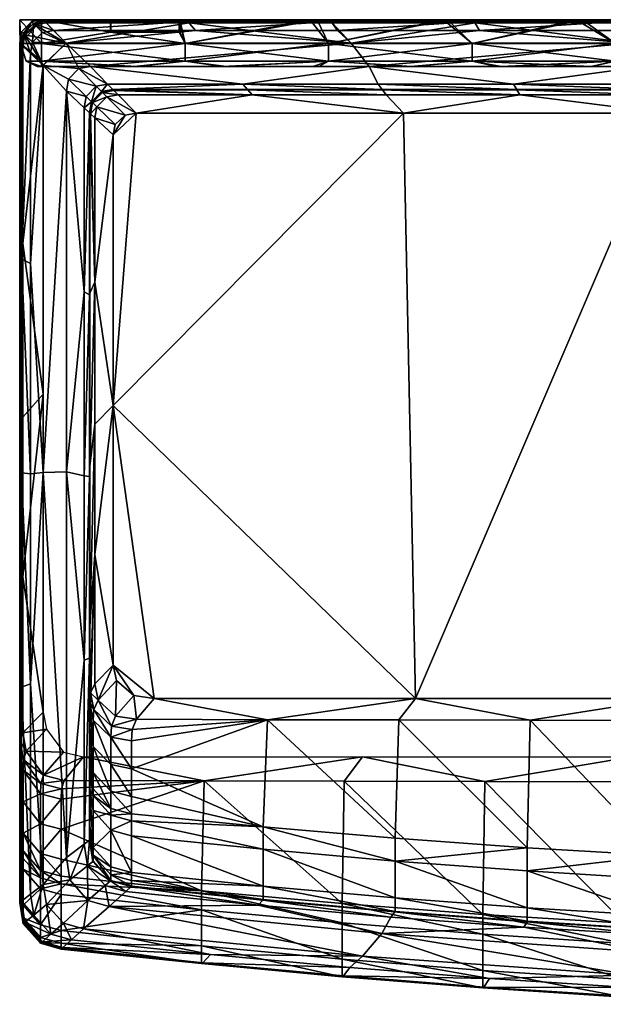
# Model space of a CAD drawing. Extents: x -500 to 1525, y -425 to 0.
# Tile 1 of 8: x -500 to -251, y -421 to 0. Entities that reach past the tile are written whole.
import ezdxf

# ---------------------------------------------------------------- set-up
doc = ezdxf.new("R2010")
doc.units = 0
doc.header["$MEASUREMENT"] = 0
doc.layers.add('682000_KERAMIK', color=255, linetype='CONTINUOUS')
doc.layers.add('682300_KERAMIK', color=255, linetype='CONTINUOUS')

msp = doc.modelspace()

# ---------------------------------------------------------------- meshes
at = {"layer": '682000_KERAMIK'}
mesh = msp.add_polyface(dxfattribs=at)
corners = [(-480, -30.55, 850), (-479.14, -25.46, 850), (-490, -19.53, 850), (-474.72, -20.89, 850), (-469.79, -20, 850), (-480.2, -10, 850), (-471.65, -32.75, 848.07), (-480, -30.55, 850), (-472.5, -37.64, 848.07), (-479.14, -25.46, 850), (-467.3, -28.35, 848.07), (-474.72, -20.89, 850), (-490, -19.38, 650), (-498.64, -11.27, 654.21), (-497.81, -6.49, 654.21), (-488.67, -1.36, 654.21), (-480.2, -10, 650), (-493.48, -2.19, 654.21), (-490, 0, 714.67), (-490, 0, 754.23), (-428.75, 0, 775.15), (-480.2, -10, 850), (-485.5, -4.59, 848.89), (-490.28, -5.41, 848.89), (-494.58, -9.65, 848.89), (-495.41, -14.37, 848.89), (-490, -19.53, 850), (-489.24, -0.78, 843.63), (-494.06, -1.62, 843.63), (-498.38, -5.93, 843.63), (-499.22, -10.74, 843.63), (-490, 0, 832.92), (-490, 0, 795.33), (-494.83, -0.84, 795.33), (-500, -10, 832.92), (-499.16, -5.17, 795.33), (-500, -10, 795.33), (-490, 0, 787.57), (-494.83, -0.84, 787.57), (-499.16, -5.17, 787.57), (-500, -10, 787.57), (-490, 0, 782), (-499.16, -5.17, 782), (-494.83, -0.84, 782), (-500, -10, 782), (-490, 0, 775.15), (-499.16, -5.17, 775.15), (-494.83, -0.84, 775.15), (-500, -10, 775.15), (-490, 0, 674.71), (-489.83, -0.17, 661.73), (-500, -10, 754.23), (-499.83, -10.16, 661.73), (-500, -10, 674.71), (-500, -10, 714.67)]
mesh.append_faces([[corners[k] for k in face] for face in [(0, 1, 2), (1, 3, 2), (3, 4, 5), (5, 2, 3), (6, 7, 8), (9, 7, 6), (10, 9, 6), (11, 9, 10), (12, 13, 14), (15, 16, 17), (14, 17, 16), (16, 12, 14), (18, 19, 20), (21, 22, 23), (23, 24, 21), (24, 25, 26), (26, 21, 24), (22, 27, 28), (25, 24, 29), (24, 23, 28), (23, 22, 28), (28, 29, 24), (29, 30, 25), (27, 31, 28), (31, 32, 33), (30, 29, 34), (29, 28, 33), (33, 35, 29), (35, 36, 34), (28, 31, 33), (34, 29, 35), (32, 37, 38), (36, 35, 39), (35, 33, 39), (33, 32, 38), (38, 39, 33), (39, 40, 36), (37, 41, 38), (40, 39, 42), (39, 38, 43), (41, 43, 38), (43, 42, 39), (42, 44, 40), (41, 45, 43), (44, 42, 46), (42, 43, 47), (45, 47, 43), (47, 46, 42), (46, 48, 44), (45, 19, 47), (19, 18, 47), (18, 49, 17), (49, 50, 17), (50, 15, 17), (48, 46, 51), (46, 47, 51), (17, 14, 18), (14, 13, 52), (52, 53, 14), (53, 54, 14), (54, 51, 14), (47, 18, 14), (51, 47, 14)]])
mesh = msp.add_polyface(dxfattribs=at)
corners = [(-469.16, -35.17, 807.45), (-464.97, -30.7, 842.5), (-469.3, -35.03, 842.5), (-464.83, -30.84, 807.45), (-467.3, -28.35, 848.07), (-471.65, -32.75, 848.07), (-460.14, -29.86, 842.5), (-460, -30, 807.45), (-462.44, -27.5, 848.07), (-402.62, -29.86, 842.5), (-404.64, -27.5, 848.07), (-468.9, -35.43, 670.67), (-464.57, -31.1, 670.67), (-469.16, -35.17, 684.28), (-464.83, -30.84, 684.28), (-469.16, -35.17, 719.96), (-464.83, -30.84, 754.99), (-469.16, -35.17, 754.99), (-464.83, -30.84, 775.66), (-469.16, -35.17, 775.66), (-464.83, -30.84, 719.96), (-462.74, -32.93, 663.11), (-464.83, -30.84, 785.48), (-469.16, -35.17, 785.48), (-464.83, -30.84, 796.56), (-469.16, -35.17, 796.56), (-457.94, -32.11, 663.11), (-459.74, -30.26, 670.67), (-460, -30, 684.28), (-460, -30, 754.99), (-460, -30, 775.66), (-460, -30, 719.96), (-460, -30, 785.48), (-460, -30, 796.56), (-474.72, -20.89, 850), (-469.79, -20, 850), (-402.5, -30, 775.66), (-480.2, -10, 650), (-488.67, -1.36, 654.21), (-427.59, -1.36, 654.21), (-489.83, -0.17, 661.73), (-490, 0, 674.71), (-490, 0, 714.67), (-490, 0, 754.23), (-490, 0, 775.15), (-428.75, 0, 775.15), (-490, 0, 782), (-428.75, 0, 782), (-490, 0, 787.57), (-428.75, 0, 787.57), (-490, 0, 795.33), (-428.75, 0, 795.33), (-490, 0, 832.92), (-489.24, -0.78, 843.63), (-428.08, -0.78, 843.63), (-485.5, -4.59, 848.89), (-424.81, -4.59, 848.89), (-480.2, -10, 850)]
mesh.append_faces([[corners[k] for k in face] for face in [(0, 1, 2), (1, 0, 3), (2, 4, 5), (1, 4, 2), (3, 6, 1), (6, 3, 7), (1, 8, 4), (6, 8, 1), (7, 9, 6), (6, 10, 8), (11, 12, 13), (13, 14, 15), (15, 16, 17), (17, 18, 19), (18, 17, 16), (16, 15, 20), (20, 15, 14), (14, 13, 12), (12, 11, 21), (19, 22, 23), (18, 22, 19), (23, 24, 25), (22, 24, 23), (0, 24, 3), (25, 24, 0), (21, 26, 12), (12, 27, 14), (14, 28, 20), (20, 29, 16), (16, 30, 18), (30, 16, 29), (29, 20, 31), (31, 20, 28), (28, 14, 27), (27, 12, 26), (18, 32, 22), (30, 32, 18), (22, 33, 24), (32, 33, 22), (3, 33, 7), (24, 33, 3), (8, 34, 4), (35, 34, 8), (31, 36, 29), (29, 36, 30), (8, 10, 35), (37, 38, 39), (39, 38, 40), (40, 41, 39), (41, 42, 39), (43, 44, 45), (45, 39, 42), (45, 44, 46), (46, 47, 45), (47, 46, 48), (48, 49, 47), (49, 48, 50), (50, 51, 49), (51, 50, 52), (52, 53, 54), (54, 51, 52), (54, 53, 55), (55, 56, 54), (56, 55, 57)]])
mesh = msp.add_polyface(dxfattribs=at)
corners = [(-469.79, -20, 850), (-350.63, -20, 850), (-358.4, -10, 850), (-480.2, -10, 850), (-336.02, -40, 660), (-450.21, -40, 660), (-460, -164.78, 660), (-330.86, -290, 660), (-402.62, -29.86, 842.5), (-345, -30, 807.45), (-345.11, -29.86, 842.5), (-402.5, -30, 807.45), (-460, -30, 807.45), (-287.59, -29.86, 842.5), (-346.83, -27.5, 848.07), (-404.64, -27.5, 848.07), (-460.14, -29.86, 842.5), (-336.02, -40, 660), (-400.7, -32.11, 663.11), (-450.21, -40, 660), (-457.94, -32.11, 663.11), (-343.45, -32.11, 663.11), (-459.74, -30.26, 670.67), (-460, -30, 684.28), (-460, -30, 719.96), (-402.5, -30, 775.66), (-345, -30, 775.66), (-460, -30, 775.66), (-402.5, -30, 785.48), (-460, -30, 785.48), (-345, -30, 785.48), (-402.5, -30, 796.56), (-460, -30, 796.56), (-345, -30, 796.56), (-289.03, -27.5, 848.07), (-350.63, -20, 850), (-469.79, -20, 850), (-427.59, -1.36, 654.21), (-366.5, -1.36, 654.21), (-358.4, -10, 650), (-305.42, -1.36, 654.21), (-480.2, -10, 650), (-367.5, 0, 775.15), (-428.75, 0, 775.15), (-306.25, 0, 775.15), (-367.5, 0, 782), (-428.75, 0, 782), (-306.25, 0, 782), (-367.5, 0, 787.57), (-428.75, 0, 787.57), (-306.25, 0, 787.57), (-367.5, 0, 795.33), (-428.75, 0, 795.33), (-306.25, 0, 795.33), (-366.93, -0.78, 843.63), (-428.08, -0.78, 843.63), (-305.77, -0.78, 843.63), (-364.13, -4.59, 848.89), (-424.81, -4.59, 848.89), (-303.44, -4.59, 848.89), (-358.4, -10, 850), (-480.2, -10, 850)]
mesh.append_faces([[corners[k] for k in face] for face in [(0, 1, 2), (2, 3, 0), (4, 5, 6), (7, 4, 6), (8, 9, 10), (9, 8, 11), (11, 8, 12), (13, 14, 10), (10, 15, 8), (8, 15, 16), (15, 10, 14), (17, 18, 19), (19, 18, 20), (18, 17, 21), (20, 18, 22), (22, 18, 23), (23, 18, 24), (21, 25, 18), (25, 21, 26), (18, 25, 24), (27, 28, 29), (26, 28, 25), (25, 28, 27), (28, 26, 30), (29, 31, 32), (30, 31, 28), (28, 31, 29), (31, 30, 33), (32, 11, 12), (33, 11, 31), (31, 11, 32), (11, 33, 9), (34, 35, 14), (14, 35, 15), (36, 15, 35), (37, 38, 39), (38, 40, 39), (39, 41, 37), (40, 38, 42), (38, 37, 43), (43, 42, 38), (42, 44, 40), (44, 42, 45), (42, 43, 46), (46, 45, 42), (45, 47, 44), (47, 45, 48), (45, 46, 49), (49, 48, 45), (48, 50, 47), (50, 48, 51), (48, 49, 52), (52, 51, 48), (51, 53, 50), (53, 51, 54), (51, 52, 55), (55, 54, 51), (56, 54, 57), (54, 55, 58), (58, 57, 54), (59, 57, 60), (57, 58, 60), (61, 60, 58)]])
mesh = msp.add_polyface(dxfattribs=at)
corners = [(-350.63, -20, 850), (-233.45, -20, 850), (-238.62, -10, 850), (-358.4, -10, 850), (-223.72, -40, 660), (-336.02, -40, 660), (-330.86, -290, 660), (-223.12, -290, 660), (-345.11, -29.86, 842.5), (-287.5, -30, 807.45), (-287.59, -29.86, 842.5), (-230, -30, 807.45), (-230.07, -29.86, 842.5), (-172.5, -30, 807.45), (-345, -30, 807.45), (-172.55, -29.86, 842.5), (-231.22, -27.5, 848.07), (-289.03, -27.5, 848.07), (-346.83, -27.5, 848.07), (-223.72, -40, 660), (-286.21, -32.11, 663.11), (-336.02, -40, 660), (-343.45, -32.11, 663.11), (-228.97, -32.11, 663.11), (-287.5, -30, 775.66), (-345, -30, 775.66), (-230, -30, 775.66), (-172.5, -30, 775.66), (-230, -30, 785.48), (-287.5, -30, 785.48), (-345, -30, 785.48), (-172.5, -30, 785.48), (-230, -30, 796.56), (-287.5, -30, 796.56), (-345, -30, 796.56), (-172.5, -30, 796.56), (-173.42, -27.5, 848.07), (-233.45, -20, 850), (-350.63, -20, 850), (-305.42, -1.36, 654.21), (-244.34, -1.36, 654.21), (-238.62, -10, 650), (-183.25, -1.36, 654.21), (-358.4, -10, 650), (-245, 0, 775.15), (-306.25, 0, 775.15), (-183.75, 0, 775.15), (-245, 0, 782), (-306.25, 0, 782), (-183.75, 0, 782), (-245, 0, 787.57), (-306.25, 0, 787.57), (-183.75, 0, 787.57), (-245, 0, 795.33), (-306.25, 0, 795.33), (-183.75, 0, 795.33), (-244.62, -0.78, 843.63), (-305.77, -0.78, 843.63), (-366.93, -0.78, 843.63), (-183.46, -0.78, 843.63), (-242.75, -4.59, 848.89), (-303.44, -4.59, 848.89), (-364.13, -4.59, 848.89), (-182.06, -4.59, 848.89), (-238.62, -10, 850), (-358.4, -10, 850)]
mesh.append_faces([[corners[k] for k in face] for face in [(0, 1, 2), (2, 3, 0), (4, 5, 6), (6, 7, 4), (8, 9, 10), (10, 11, 12), (13, 12, 11), (11, 10, 9), (9, 8, 14), (15, 16, 12), (12, 17, 10), (18, 10, 17), (17, 12, 16), (19, 20, 21), (22, 21, 20), (20, 19, 23), (23, 24, 20), (20, 25, 22), (25, 20, 24), (24, 23, 26), (27, 28, 26), (26, 29, 24), (24, 30, 25), (30, 24, 29), (29, 26, 28), (31, 32, 28), (28, 33, 29), (29, 34, 30), (34, 29, 33), (33, 28, 32), (35, 11, 32), (32, 9, 33), (33, 14, 34), (14, 33, 9), (9, 32, 11), (36, 37, 16), (16, 37, 17), (38, 17, 37), (39, 40, 41), (40, 42, 41), (41, 43, 39), (42, 40, 44), (40, 39, 45), (45, 44, 40), (46, 44, 47), (44, 45, 48), (48, 47, 44), (49, 47, 50), (47, 48, 51), (51, 50, 47), (52, 50, 53), (50, 51, 54), (54, 53, 50), (55, 53, 56), (53, 54, 57), (58, 57, 54), (57, 56, 53), (59, 56, 60), (56, 57, 61), (62, 61, 57), (61, 60, 56), (63, 60, 64), (60, 61, 64), (65, 64, 61)]])
mesh = msp.add_polyface(dxfattribs=at)
corners = [(-490, -19.53, 850), (-490, -193.42, 850), (-480, -30.55, 850), (-450.21, -40, 660), (-454.94, -40.78, 660), (-460, -49.26, 660), (-459.18, -44.79, 660), (-460, -164.78, 660), (-470.14, -39.86, 842.5), (-470, -117.6, 807.45), (-470, -40, 807.45), (-472.5, -37.64, 848.07), (-472.5, -116.31, 848.07), (-469.16, -35.17, 807.45), (-469.3, -35.03, 842.5), (-471.65, -32.75, 848.07), (-467.89, -41.95, 663.11), (-467.89, -112.1, 663.11), (-460, -49.26, 660), (-469.74, -40.24, 670.67), (-470, -40, 775.66), (-470, -116.91, 775.66), (-470, -40, 754.99), (-470, -40, 719.96), (-470, -40, 684.28), (-470, -40, 785.48), (-470, -40, 796.56), (-470, -117.51, 796.56), (-480, -30.55, 850), (-459.18, -44.79, 660), (-467.06, -37.2, 663.11), (-468.9, -35.43, 670.67), (-469.16, -35.17, 684.28), (-469.16, -35.17, 754.99), (-469.16, -35.17, 775.66), (-469.16, -35.17, 719.96), (-469.16, -35.17, 785.48), (-469.16, -35.17, 796.56), (-454.94, -40.78, 660), (-462.74, -32.93, 663.11), (-450.21, -40, 660), (-457.94, -32.11, 663.11), (-498.64, -11.27, 654.21), (-490, -19.38, 650), (-498.64, -95.68, 654.21), (-490, -19.53, 850), (-495.41, -14.37, 848.89), (-495.41, -104.2, 848.89), (-499.22, -10.74, 843.63), (-499.22, -102.21, 843.63), (-500, -10, 832.92), (-500, -10, 795.33), (-500, -101.8, 795.33), (-500, -10, 787.57), (-500, -101.68, 787.57), (-500, -10, 782), (-500, -101.43, 782), (-500, -10, 775.15), (-500, -101.1, 775.15), (-500, -10, 754.23), (-500, -10, 714.67), (-500, -10, 674.71), (-499.83, -10.16, 661.73)]
mesh.append_faces([[corners[k] for k in face] for face in [(0, 1, 2), (3, 4, 5), (4, 6, 5), (5, 7, 3), (8, 9, 10), (11, 12, 8), (10, 13, 8), (14, 8, 13), (8, 14, 11), (15, 11, 14), (16, 17, 18), (16, 19, 17), (20, 21, 22), (22, 21, 23), (23, 17, 24), (24, 17, 19), (21, 17, 23), (20, 25, 21), (26, 27, 25), (9, 26, 10), (11, 28, 12), (29, 16, 18), (30, 16, 29), (16, 30, 19), (19, 31, 24), (24, 32, 23), (23, 33, 22), (22, 34, 20), (34, 22, 33), (33, 23, 35), (35, 23, 32), (32, 24, 31), (31, 19, 30), (20, 36, 25), (34, 36, 20), (25, 37, 26), (36, 37, 25), (10, 37, 13), (26, 37, 10), (38, 30, 29), (39, 30, 38), (30, 39, 31), (40, 39, 38), (41, 39, 40), (42, 43, 44), (45, 46, 47), (46, 48, 49), (47, 46, 49), (48, 50, 49), (50, 51, 52), (49, 50, 52), (51, 53, 52), (53, 54, 52), (53, 55, 56), (54, 53, 56), (55, 57, 58), (56, 55, 58), (57, 59, 58), (59, 60, 58), (60, 61, 44), (61, 62, 44), (62, 42, 44), (58, 60, 44)]])
mesh = msp.add_polyface(dxfattribs=at)
corners = [(-480, -193.25, 850), (-480, -30.55, 850), (-490, -193.42, 850), (-460, -164.78, 660), (-460, -275.86, 660), (-442.56, -290, 660), (-470, -117.6, 807.45), (-470.14, -195.2, 842.5), (-470, -195.2, 807.45), (-470.14, -272.86, 842.5), (-470.14, -117.53, 842.5), (-470.14, -39.86, 842.5), (-472.5, -116.31, 848.07), (-472.5, -194.97, 848.07), (-472.5, -273.64, 848.07), (-460, -49.26, 660), (-467.89, -112.1, 663.11), (-460, -164.78, 660), (-467.89, -228.5, 663.11), (-460, -275.86, 660), (-467.89, -172.78, 663.11), (-470, -190.78, 775.66), (-470, -259.18, 775.66), (-470, -116.91, 775.66), (-470, -117.26, 785.48), (-470, -192.49, 785.48), (-470, -263.69, 785.48), (-470, -40, 785.48), (-470, -117.51, 796.56), (-470, -194.48, 796.56), (-470, -270.34, 796.56), (-470, -272.77, 807.45), (-470, -40, 796.56), (-480, -193.25, 850), (-480, -30.55, 850), (-498.64, -238.01, 654.21), (-498.64, -169.79, 654.21), (-490, -160.04, 650), (-498.64, -95.68, 654.21), (-490, -19.38, 650), (-490, -295.85, 650), (-495.41, -104.2, 848.89), (-495.41, -194.02, 848.89), (-490, -193.42, 850), (-495.41, -283.84, 848.89), (-490, -19.53, 850), (-499.22, -193.68, 843.63), (-499.22, -102.21, 843.63), (-499.22, -285.15, 843.63), (-500, -193.57, 795.33), (-500, -101.8, 795.33), (-500, -285.27, 795.33), (-500, -192.63, 787.57), (-500, -101.68, 787.57), (-500, -282.09, 787.57), (-500, -190.67, 782), (-500, -101.43, 782), (-500, -275.55, 782), (-500, -189.13, 775.15), (-500, -101.1, 775.15), (-500, -271.61, 775.15)]
mesh.append_faces([[corners[k] for k in face] for face in [(0, 1, 2), (3, 4, 5), (6, 7, 8), (9, 8, 7), (7, 6, 10), (10, 6, 11), (11, 12, 10), (10, 13, 7), (14, 7, 13), (13, 10, 12), (15, 16, 17), (17, 18, 19), (18, 17, 20), (20, 17, 16), (16, 21, 20), (20, 22, 18), (22, 20, 21), (21, 16, 23), (23, 24, 21), (21, 25, 22), (26, 22, 25), (25, 21, 24), (24, 23, 27), (27, 28, 24), (24, 29, 25), (25, 30, 26), (30, 25, 29), (29, 24, 28), (31, 29, 8), (8, 28, 6), (32, 6, 28), (28, 8, 29), (29, 31, 30), (12, 33, 13), (13, 33, 14), (33, 12, 34), (35, 36, 37), (36, 38, 37), (39, 37, 38), (37, 40, 35), (41, 42, 43), (42, 44, 43), (43, 45, 41), (44, 42, 46), (42, 41, 47), (47, 46, 42), (48, 46, 49), (46, 47, 50), (50, 49, 46), (51, 49, 52), (49, 50, 53), (53, 52, 49), (54, 52, 55), (52, 53, 56), (56, 55, 52), (57, 55, 58), (55, 56, 59), (59, 58, 55), (58, 60, 57), (60, 58, 36), (58, 59, 38), (38, 36, 58), (36, 35, 60)]])
mesh = msp.add_polyface(dxfattribs=at)
corners = [(-345.25, -390.46, 850), (-461.8, -378.95, 850), (-353.44, -400.15, 850), (-472.66, -388.41, 850), (-442.56, -290, 660), (-330.86, -290, 660), (-460, -164.78, 660), (-452.32, -370.43, 842.5), (-396.05, -376.21, 842.5), (-452.18, -370.2, 807.45), (-395.92, -375.97, 807.45), (-339.56, -380.98, 807.45), (-339.67, -381.22, 842.5), (-398.03, -378.32, 848.07), (-341.37, -383.4, 848.07), (-454.58, -372.46, 848.07), (-442.56, -290, 660), (-394.15, -299.09, 663.11), (-330.86, -290, 660), (-450.15, -298.94, 663.11), (-338.04, -299.22, 663.11), (-451.92, -303.32, 670.67), (-339.56, -349.71, 775.66), (-452.18, -339.35, 775.66), (-395.92, -344.9, 775.66), (-452.18, -331.9, 754.99), (-452.18, -320.14, 719.96), (-452.18, -308.16, 684.28), (-452.18, -342.24, 779.99), (-339.56, -359.48, 785.48), (-452.18, -348.71, 785.48), (-395.92, -354.48, 785.48), (-395.92, -370.21, 796.56), (-339.56, -375.23, 796.56), (-452.18, -364.44, 796.56), (-452.18, -367.8, 800), (-461.8, -378.95, 850), (-345.25, -390.46, 850), (-301.23, -325.56, 654.21), (-361.27, -325.4, 654.21), (-353.44, -315, 650), (-421.2, -325.22, 654.21), (-472.66, -315, 650), (-418.47, -399.49, 848.89), (-358.93, -405.03, 848.89), (-353.44, -400.15, 850), (-472.66, -388.41, 850), (-299.27, -409.72, 848.89), (-361.69, -408.56, 843.63), (-421.69, -402.92, 843.63), (-481.56, -396.42, 843.63), (-301.58, -413.34, 843.63), (-362.25, -408.92, 795.33), (-422.34, -403.26, 795.33), (-302.05, -413.72, 795.33), (-362.25, -401.39, 787.57), (-422.34, -395.73, 787.57), (-302.05, -406.19, 787.57), (-362.25, -385.95, 782), (-422.34, -380.3, 782), (-302.05, -390.74, 782), (-362.25, -377.67, 775.15), (-422.34, -372.22, 775.15), (-302.05, -382.28, 775.15)]
mesh.append_faces([[corners[k] for k in face] for face in [(0, 1, 2), (3, 2, 1), (4, 5, 6), (7, 8, 9), (9, 8, 10), (10, 8, 11), (12, 11, 8), (7, 13, 8), (8, 14, 12), (15, 13, 7), (14, 8, 13), (16, 17, 18), (19, 17, 16), (20, 18, 17), (19, 21, 17), (17, 22, 20), (23, 24, 25), (25, 24, 26), (26, 17, 27), (27, 17, 21), (22, 17, 24), (24, 17, 26), (23, 28, 24), (24, 29, 22), (30, 31, 28), (29, 24, 31), (28, 31, 24), (30, 32, 31), (31, 33, 29), (34, 32, 30), (33, 31, 32), (11, 32, 10), (10, 35, 9), (34, 35, 32), (32, 11, 33), (32, 35, 10), (15, 36, 13), (13, 37, 14), (37, 13, 36), (38, 39, 40), (39, 41, 40), (42, 40, 41), (43, 44, 45), (45, 46, 43), (47, 44, 48), (44, 43, 49), (50, 49, 43), (49, 48, 44), (51, 48, 52), (48, 49, 53), (53, 52, 48), (54, 52, 55), (52, 53, 56), (56, 55, 52), (57, 55, 58), (55, 56, 59), (59, 58, 55), (60, 58, 61), (58, 59, 62), (62, 61, 58), (63, 61, 39), (61, 62, 41), (41, 39, 61)]])
mesh = msp.add_polyface(dxfattribs=at)
corners = [(-480, -357.98, 850), (-480, -193.25, 850), (-490, -193.42, 850), (-490, -369.47, 850), (-460, -275.86, 660), (-458.6, -282.3, 660), (-451.27, -288.71, 660), (-442.56, -290, 660), (-470, -195.2, 807.45), (-470.14, -272.86, 842.5), (-470, -272.77, 807.45), (-470, -350.32, 807.45), (-470.14, -195.2, 842.5), (-472.5, -273.64, 848.07), (-472.5, -352.31, 848.07), (-451.27, -288.71, 660), (-450.15, -298.94, 663.11), (-442.56, -290, 660), (-459.01, -297.54, 663.11), (-460.82, -301.84, 670.67), (-451.92, -303.32, 670.67), (-461.08, -306.56, 684.28), (-452.18, -308.16, 684.28), (-452.18, -320.14, 719.96), (-458.6, -282.3, 660), (-466.47, -290.69, 663.11), (-468.3, -294.8, 670.67), (-468.57, -299.34, 684.28), (-461.08, -318.23, 719.96), (-468.57, -310.6, 719.96), (-460, -275.86, 660), (-467.89, -283.78, 663.11), (-469.74, -287.66, 670.67), (-470, -291.95, 684.28), (-470, -302.56, 719.96), (-468.57, -321.64, 754.99), (-467.89, -228.5, 663.11), (-470, -259.18, 775.66), (-470, -312.98, 754.99), (-470, -319.65, 775.66), (-470, -322.42, 779.99), (-470, -263.69, 785.48), (-470, -328.83, 785.48), (-470, -270.34, 796.56), (-470, -347.92, 800), (-480, -357.98, 850), (-480, -193.25, 850), (-497.23, -312.54, 654.21), (-488.61, -303.15, 650), (-481.34, -312.9, 650), (-498.64, -304.78, 654.21), (-490, -295.85, 650), (-498.64, -238.01, 654.21), (-490, -369.47, 850), (-490, -193.42, 850), (-495.41, -283.84, 848.89), (-499.22, -193.68, 843.63), (-499.22, -285.15, 843.63), (-500, -193.57, 795.33), (-500, -285.27, 795.33), (-500, -192.63, 787.57), (-500, -282.09, 787.57), (-500, -369.34, 787.57), (-500, -275.55, 782), (-500, -190.67, 782), (-500, -349.29, 779.5), (-500, -271.61, 775.15), (-499.83, -308.29, 661.73), (-500, -312.69, 674.71), (-500, -325.8, 714.67), (-500, -338.78, 754.23), (-498.41, -316.18, 661.73)]
mesh.append_faces([[corners[k] for k in face] for face in [(0, 1, 2), (2, 3, 0), (4, 5, 6), (6, 7, 4), (8, 9, 10), (10, 9, 11), (12, 13, 9), (14, 9, 13), (15, 16, 17), (18, 16, 15), (16, 19, 20), (20, 21, 22), (22, 21, 23), (18, 19, 16), (21, 20, 19), (24, 18, 15), (25, 18, 24), (18, 25, 19), (19, 26, 21), (21, 27, 28), (29, 28, 27), (27, 21, 26), (26, 19, 25), (30, 25, 24), (31, 25, 30), (25, 32, 26), (26, 33, 27), (27, 33, 29), (29, 34, 35), (31, 32, 25), (34, 29, 33), (33, 26, 32), (30, 36, 31), (31, 36, 32), (32, 36, 33), (33, 36, 34), (34, 37, 38), (38, 37, 39), (36, 37, 34), (39, 37, 40), (40, 41, 42), (37, 41, 40), (41, 43, 42), (44, 43, 10), (45, 13, 46), (47, 48, 49), (48, 47, 50), (50, 51, 48), (51, 50, 52), (53, 54, 55), (56, 57, 55), (58, 59, 57), (60, 61, 59), (62, 61, 63), (64, 63, 61), (65, 63, 66), (52, 50, 67), (67, 68, 52), (68, 69, 52), (69, 70, 66), (66, 52, 69), (68, 67, 71), (67, 50, 47), (47, 71, 67)]])
mesh = msp.add_polyface(dxfattribs=at)
corners = [(-470, -350.32, 807.45), (-470.14, -272.86, 842.5), (-470.14, -350.53, 842.5), (-472.5, -352.31, 848.07), (-452.18, -320.14, 719.96), (-461.08, -318.23, 719.96), (-452.18, -331.9, 754.99), (-461.08, -329.7, 754.99), (-452.18, -339.35, 775.66), (-461.08, -336.97, 775.66), (-461.08, -306.56, 684.28), (-461.08, -339.83, 779.99), (-452.18, -342.24, 779.99), (-468.57, -310.6, 719.96), (-468.57, -321.64, 754.99), (-468.57, -328.68, 775.66), (-468.57, -331.5, 779.99), (-468.57, -337.94, 785.48), (-461.08, -346.29, 785.48), (-470, -312.98, 754.99), (-470, -319.65, 775.66), (-470, -302.56, 719.96), (-470, -322.42, 779.99), (-470, -328.83, 785.48), (-468.57, -353.67, 796.56), (-470, -270.34, 796.56), (-470, -344.56, 796.56), (-470, -347.92, 800), (-470, -272.77, 807.45), (-472.5, -273.64, 848.07), (-480, -357.98, 850), (-481, -325.01, 654.21), (-472.66, -315, 650), (-421.2, -325.22, 654.21), (-489.83, -322.78, 654.21), (-481.34, -312.9, 650), (-497.23, -312.54, 654.21), (-495.41, -283.84, 848.89), (-495.41, -373.67, 848.89), (-490, -369.47, 850), (-499.22, -285.15, 843.63), (-500, -377.23, 832.92), (-500, -285.27, 795.33), (-500, -282.09, 787.57), (-500, -369.34, 787.57), (-500, -374.73, 790.83), (-500, -275.55, 782), (-500, -353.92, 782), (-500, -349.29, 779.5), (-500, -271.61, 775.15), (-500, -346.06, 775.15), (-500, -338.78, 754.23), (-500, -325.8, 714.67), (-498.58, -334.23, 714.67), (-500, -312.69, 674.71), (-498.58, -320.72, 674.71), (-498.41, -316.18, 661.73), (-498.58, -347.59, 754.23), (-491.16, -343.59, 714.67), (-491.16, -330.72, 674.71), (-490.99, -326.38, 661.73), (-482.31, -333, 674.71), (-482.14, -328.63, 661.73), (-482.31, -345.94, 714.67)]
mesh.append_faces([[corners[k] for k in face] for face in [(0, 1, 2), (2, 1, 3), (4, 5, 6), (6, 7, 8), (9, 8, 7), (7, 6, 5), (5, 4, 10), (8, 11, 12), (9, 11, 8), (5, 13, 7), (7, 14, 9), (15, 9, 14), (14, 7, 13), (9, 16, 11), (11, 17, 18), (15, 16, 9), (17, 11, 16), (14, 19, 15), (20, 15, 19), (19, 14, 21), (15, 22, 16), (16, 23, 17), (20, 22, 15), (23, 16, 22), (17, 23, 24), (23, 25, 26), (0, 27, 28), (26, 25, 27), (29, 30, 3), (31, 32, 33), (32, 31, 34), (34, 35, 32), (35, 34, 36), (37, 38, 39), (38, 37, 40), (41, 40, 42), (43, 44, 45), (45, 42, 43), (46, 47, 44), (47, 46, 48), (49, 50, 48), (50, 49, 51), (51, 52, 53), (52, 54, 55), (56, 55, 54), (55, 53, 52), (53, 57, 51), (57, 53, 58), (53, 55, 59), (55, 56, 60), (56, 36, 34), (34, 60, 56), (60, 59, 55), (59, 58, 53), (58, 59, 61), (59, 60, 62), (60, 34, 31), (31, 62, 60), (62, 61, 59), (61, 63, 58), (63, 61, 33), (61, 62, 33), (62, 31, 33)]])
mesh = msp.add_polyface(dxfattribs=at)
corners = [(-478.54, -367.59, 850), (-480, -357.98, 850), (-490, -369.47, 850), (-452.18, -370.2, 807.45), (-461.08, -367.78, 807.45), (-452.32, -370.43, 842.5), (-461.22, -368, 842.5), (-468.71, -359.65, 842.5), (-468.57, -359.42, 807.45), (-471.06, -361.54, 848.07), (-463.53, -370.01, 848.07), (-470, -350.32, 807.45), (-470.14, -350.53, 842.5), (-472.5, -352.31, 848.07), (-452.18, -342.24, 779.99), (-461.08, -346.29, 785.48), (-452.18, -348.71, 785.48), (-461.08, -339.83, 779.99), (-452.18, -364.44, 796.56), (-461.08, -362.02, 796.56), (-461.08, -365.38, 800), (-452.18, -367.8, 800), (-468.57, -353.67, 796.56), (-468.57, -337.94, 785.48), (-468.57, -357.03, 800), (-470.89, -376.4, 850), (-478.54, -367.59, 850), (-470, -344.56, 796.56), (-470, -328.83, 785.48), (-470, -347.92, 800), (-480, -357.98, 850), (-499.22, -285.15, 843.63), (-499.22, -376.62, 843.63), (-495.41, -373.67, 848.89), (-500, -377.23, 832.92), (-500, -285.27, 795.33), (-500, -376.87, 795.33), (-500, -374.73, 790.83), (-500, -369.34, 787.57), (-500, -353.92, 782), (-498.58, -362.99, 782), (-500, -349.29, 779.5), (-498.58, -358.35, 779.5), (-500, -346.06, 775.15), (-498.58, -355.09, 775.15), (-500, -338.78, 754.23), (-498.58, -347.59, 754.23), (-491.16, -366.7, 779.5), (-491.16, -371.33, 782), (-491.16, -363.5, 775.15), (-491.16, -343.59, 714.67), (-491.16, -356.33, 754.23), (-482.31, -369.16, 779.5), (-482.31, -365.95, 775.15), (-482.31, -345.94, 714.67), (-482.31, -358.75, 754.23), (-422.34, -372.22, 775.15), (-421.2, -325.22, 654.21)]
mesh.append_faces([[corners[k] for k in face] for face in [(0, 1, 2), (3, 4, 5), (6, 5, 4), (4, 7, 6), (7, 4, 8), (6, 9, 10), (7, 9, 6), (8, 11, 7), (12, 7, 11), (7, 12, 9), (13, 9, 12), (14, 15, 16), (15, 14, 17), (16, 15, 18), (19, 18, 15), (3, 20, 4), (18, 20, 21), (21, 20, 3), (19, 20, 18), (15, 22, 19), (23, 22, 15), (4, 24, 8), (19, 24, 20), (20, 24, 4), (22, 24, 19), (9, 25, 10), (26, 25, 9), (27, 22, 28), (8, 29, 11), (22, 29, 24), (24, 29, 8), (27, 29, 22), (13, 26, 9), (30, 26, 13), (31, 32, 33), (32, 31, 34), (35, 36, 34), (36, 35, 37), (38, 39, 40), (39, 41, 42), (41, 43, 42), (40, 39, 42), (43, 44, 42), (43, 45, 44), (46, 44, 45), (40, 42, 47), (42, 44, 47), (48, 40, 47), (44, 49, 47), (44, 46, 49), (50, 51, 46), (51, 49, 46), (48, 47, 52), (47, 49, 52), (49, 53, 52), (49, 51, 53), (51, 50, 54), (54, 55, 51), (55, 53, 51), (52, 53, 56), (53, 55, 56), (55, 54, 56), (56, 54, 57)]])
mesh = msp.add_polyface(dxfattribs=at)
corners = [(-232.82, -398.39, 850), (-345.25, -390.46, 850), (-238.37, -408.25, 850), (-353.44, -400.15, 850), (-339.56, -380.98, 807.45), (-339.67, -381.22, 842.5), (-283.11, -385.23, 807.45), (-283.19, -385.47, 842.5), (-226.58, -388.71, 807.45), (-226.65, -388.95, 842.5), (-284.61, -387.7, 848.07), (-227.78, -391.23, 848.07), (-341.37, -383.4, 848.07), (-330.86, -290, 660), (-281.84, -299.33, 663.11), (-223.12, -290, 660), (-225.56, -299.42, 663.11), (-338.04, -299.22, 663.11), (-283.11, -353.79, 775.66), (-226.58, -357.12, 775.66), (-339.56, -349.71, 775.66), (-339.56, -359.48, 785.48), (-283.11, -363.72, 785.48), (-226.58, -367.2, 785.48), (-283.11, -379.47, 796.56), (-226.58, -382.95, 796.56), (-339.56, -375.23, 796.56), (-345.25, -390.46, 850), (-232.82, -398.39, 850), (-180.89, -325.78, 654.21), (-241.09, -325.68, 654.21), (-238.37, -315, 650), (-301.23, -325.56, 654.21), (-353.44, -315, 650), (-358.93, -405.03, 848.89), (-299.27, -409.72, 848.89), (-353.44, -400.15, 850), (-239.53, -413.57, 848.89), (-238.37, -408.25, 850), (-179.71, -416.56, 848.89), (-241.37, -417.25, 843.63), (-301.58, -413.34, 843.63), (-361.69, -408.56, 843.63), (-181.1, -420.3, 843.63), (-241.75, -417.65, 795.33), (-302.05, -413.72, 795.33), (-362.25, -408.92, 795.33), (-181.38, -420.7, 795.33), (-241.75, -410.12, 787.57), (-302.05, -406.19, 787.57), (-362.25, -401.39, 787.57), (-181.38, -413.17, 787.57), (-241.75, -394.66, 782), (-302.05, -390.74, 782), (-362.25, -385.95, 782), (-181.38, -397.71, 782), (-241.75, -386.06, 775.15), (-302.05, -382.28, 775.15), (-362.25, -377.67, 775.15), (-181.38, -389, 775.15), (-361.27, -325.4, 654.21)]
mesh.append_faces([[corners[k] for k in face] for face in [(0, 1, 2), (3, 2, 1), (4, 5, 6), (6, 7, 8), (9, 8, 7), (7, 6, 5), (5, 10, 7), (7, 11, 9), (11, 7, 10), (10, 5, 12), (13, 14, 15), (16, 15, 14), (14, 13, 17), (17, 18, 14), (14, 19, 16), (19, 14, 18), (18, 17, 20), (20, 21, 18), (18, 22, 19), (23, 19, 22), (22, 18, 21), (21, 24, 22), (22, 25, 23), (25, 22, 24), (24, 21, 26), (8, 24, 6), (6, 26, 4), (26, 6, 24), (24, 8, 25), (12, 27, 10), (10, 28, 11), (28, 10, 27), (29, 30, 31), (30, 32, 31), (33, 31, 32), (34, 35, 36), (35, 37, 38), (37, 39, 38), (38, 36, 35), (39, 37, 40), (37, 35, 41), (42, 41, 35), (41, 40, 37), (43, 40, 44), (40, 41, 45), (46, 45, 41), (45, 44, 40), (47, 44, 48), (44, 45, 49), (50, 49, 45), (49, 48, 44), (51, 48, 52), (48, 49, 53), (54, 53, 49), (53, 52, 48), (55, 52, 56), (52, 53, 57), (58, 57, 53), (57, 56, 52), (59, 56, 30), (56, 57, 32), (60, 32, 57), (32, 30, 56)]])
mesh = msp.add_polyface(dxfattribs=at)
corners = [(-461.8, -378.95, 850), (-470.89, -376.4, 850), (-472.66, -388.41, 850), (-478.54, -367.59, 850), (-488.61, -378.12, 850), (-490, -369.47, 850), (-481.34, -386.06, 850), (-452.32, -370.43, 842.5), (-461.22, -368, 842.5), (-454.58, -372.46, 848.07), (-463.53, -370.01, 848.07), (-461.8, -378.95, 850), (-470.89, -376.4, 850), (-490, -369.47, 850), (-495.41, -373.67, 848.89), (-494, -382.55, 848.89), (-488.61, -378.12, 850), (-499.22, -376.62, 843.63), (-497.8, -385.66, 843.63), (-500, -377.23, 832.92), (-498.58, -386.3, 832.92), (-500, -376.87, 795.33), (-498.58, -385.94, 795.33), (-500, -374.73, 790.83), (-498.58, -383.8, 790.83), (-500, -369.34, 787.57), (-498.58, -378.41, 787.57), (-498.58, -362.99, 782), (-486.65, -390.7, 848.89), (-481.34, -386.06, 850), (-490.39, -393.97, 843.63), (-491.16, -394.63, 832.92), (-491.16, -394.27, 795.33), (-491.16, -392.13, 790.83), (-491.16, -386.74, 787.57), (-491.16, -371.33, 782), (-477.88, -393.11, 848.89), (-472.66, -388.41, 850), (-481.56, -396.42, 843.63), (-482.31, -397.09, 832.92), (-482.31, -396.73, 795.33), (-482.31, -394.59, 790.83), (-482.31, -389.2, 787.57), (-482.31, -373.79, 782), (-482.31, -369.16, 779.5), (-418.47, -399.49, 848.89), (-421.69, -402.92, 843.63), (-422.34, -403.26, 795.33), (-422.34, -395.73, 787.57), (-422.34, -380.3, 782), (-422.34, -372.22, 775.15)]
mesh.append_faces([[corners[k] for k in face] for face in [(0, 1, 2), (1, 3, 4), (5, 4, 3), (4, 6, 1), (6, 2, 1), (7, 8, 9), (10, 9, 8), (10, 11, 9), (12, 11, 10), (13, 14, 15), (15, 16, 13), (14, 17, 15), (17, 18, 15), (17, 19, 20), (19, 21, 22), (18, 17, 20), (22, 20, 19), (21, 23, 24), (23, 25, 26), (22, 21, 24), (26, 24, 23), (26, 25, 27), (16, 15, 28), (28, 29, 16), (15, 18, 28), (18, 30, 28), (18, 20, 31), (20, 22, 32), (30, 18, 31), (32, 31, 20), (22, 24, 33), (24, 26, 34), (32, 22, 33), (34, 33, 24), (26, 27, 35), (34, 26, 35), (29, 28, 36), (36, 37, 29), (28, 30, 36), (30, 38, 36), (30, 31, 39), (31, 32, 40), (38, 30, 39), (40, 39, 31), (32, 33, 41), (33, 34, 42), (40, 32, 41), (42, 41, 33), (34, 35, 43), (42, 34, 43), (43, 35, 44), (37, 36, 45), (36, 38, 45), (38, 39, 46), (39, 40, 47), (46, 39, 47), (40, 41, 47), (41, 42, 48), (47, 41, 48), (42, 43, 49), (48, 42, 49), (43, 44, 49), (49, 44, 50)]])
at = {"layer": '682300_KERAMIK'}
mesh = msp.add_polyface(dxfattribs=at)
corners = [(-492.5, -20, 1070.68), (-492.5, -20, 1036.61), (-490.68, -20, 1072.5), (-492.5, -20, 859.32), (-490.68, -20, 857.5), (-492.5, -20, 895.09), (-490.68, 0, 1080), (-499.66, -10.2, 1070.68), (-490.68, -10.2, 1079.66), (-500, 0, 1070.68), (-490.68, -17.78, 1077.27), (-497.27, -17.78, 1070.68), (-490.68, -20, 1072.5), (-492.5, -20, 1070.68), (-499.96, -5.27, 1017.14), (-499.96, -5.27, 1043.91), (-500, 0, 1043.91), (-500, 0, 1017.14), (-499.96, -5.27, 886.12), (-499.96, -5.27, 912.93), (-500, 0, 912.93), (-500, 0, 886.12), (-499.66, -10.2, 1017.84), (-499.66, -10.2, 965), (-499.66, -10.2, 912.16), (-499.66, -10.2, 859.32), (-500, 0, 859.32), (-500, 0, 965.65), (-497.27, -17.78, 1017.84), (-497.27, -17.78, 859.32), (-497.27, -17.78, 912.16), (-497.27, -17.78, 965), (-492.5, -20, 1036.61), (-492.5, -20, 895.09), (-492.5, -20, 928.75), (-492.5, -20, 1000.57), (-492.5, -20, 965.65), (-492.5, -20, 859.32), (-490.68, -10.2, 850.34), (-490.68, 0, 850), (-490.68, -17.78, 852.73), (-490.68, -20, 857.5)]
mesh.append_faces([[corners[k] for k in face] for face in [(0, 1, 2), (3, 4, 5), (6, 7, 8), (7, 6, 9), (7, 10, 8), (10, 7, 11), (11, 12, 10), (12, 11, 13), (14, 15, 16, 17), (18, 19, 20, 21), (9, 15, 7), (7, 15, 22), (22, 14, 23), (23, 19, 24), (24, 18, 25), (25, 18, 26), (26, 18, 21), (20, 23, 27), (27, 14, 17), (16, 15, 9), (14, 22, 15), (19, 23, 20), (18, 24, 19), (14, 27, 23), (7, 28, 11), (25, 29, 24), (24, 30, 23), (23, 31, 22), (22, 28, 7), (28, 22, 31), (31, 23, 30), (30, 24, 29), (11, 32, 13), (29, 33, 30), (30, 34, 31), (31, 35, 28), (28, 32, 11), (32, 28, 35), (35, 31, 36), (36, 31, 34), (34, 30, 33), (33, 29, 37), (26, 38, 25), (38, 26, 39), (25, 40, 29), (38, 40, 25), (29, 41, 37), (40, 41, 29)]])
mesh = msp.add_polyface(dxfattribs=at)
corners = [(-492.5, -20, 895.09), (-451.14, -20, 857.5), (-492.5, -20, 928.75), (-413.4, -20, 857.5), (-492.5, -20, 965.65), (-411.6, -20, 1072.5), (-492.5, -20, 1000.57), (-449.89, -20, 1072.5), (-492.5, -20, 1036.61), (-332.47, -20, 857.5), (-372.17, -20, 1072.5), (-374.68, -20, 857.5), (-490.68, -20, 857.5), (-490.68, -20, 1072.5), (-431.8, -5.27, 850.04), (-461.24, -5.27, 850.04), (-461.24, 0, 850), (-431.8, 0, 850), (-490.68, 0, 850), (-490.68, -10.2, 850.34), (-429.35, -10.2, 850.34), (-375.89, 0, 850), (-368.01, -10.2, 850.34), (-429.35, -17.78, 852.73), (-490.68, -17.78, 852.73), (-368.01, -17.78, 852.73), (-451.14, -20, 857.5), (-490.68, -20, 857.5), (-413.4, -20, 857.5), (-374.68, -20, 857.5), (-332.47, -20, 857.5), (-461.12, -5.27, 1079.96), (-431.56, -5.27, 1079.96), (-431.56, 0, 1080), (-461.12, 0, 1080), (-490.68, -10.2, 1079.66), (-490.68, 0, 1080), (-368.01, -10.2, 1079.66), (-372.93, 0, 1080), (-429.35, -10.2, 1079.66), (-490.68, -17.78, 1077.27), (-429.35, -17.78, 1077.27), (-368.01, -17.78, 1077.27), (-490.68, -20, 1072.5), (-449.89, -20, 1072.5), (-411.6, -20, 1072.5), (-333.05, -20, 1072.5), (-372.17, -20, 1072.5)]
mesh.append_faces([[corners[k] for k in face] for face in [(0, 1, 2), (2, 3, 4), (4, 5, 6), (6, 7, 8), (9, 10, 11), (11, 4, 3), (3, 2, 1), (1, 0, 12), (13, 8, 7), (7, 6, 5), (5, 4, 10), (10, 4, 11), (14, 15, 16, 17), (18, 15, 19), (19, 15, 20), (20, 21, 22), (21, 20, 17), (16, 15, 18), (17, 20, 14), (14, 20, 15), (19, 23, 24), (22, 25, 20), (20, 23, 19), (23, 20, 25), (24, 26, 27), (25, 28, 23), (23, 26, 24), (26, 23, 28), (28, 25, 29), (29, 25, 30), (31, 32, 33, 34), (35, 31, 36), (37, 38, 39), (39, 31, 35), (36, 31, 34), (33, 39, 38), (32, 39, 33), (31, 39, 32), (40, 39, 35), (39, 41, 37), (42, 37, 41), (41, 39, 40), (43, 44, 40), (40, 44, 41), (41, 45, 42), (46, 42, 47), (47, 42, 45), (45, 41, 44)]])
mesh = msp.add_polyface(dxfattribs=at)
corners = [(-177.2, -20, 857.5), (-215.96, -20, 1072.5), (-217.5, -20, 857.5), (-255.63, -20, 1072.5), (-255.97, -20, 857.5), (-294.25, -20, 1072.5), (-296.26, -20, 857.5), (-333.05, -20, 1072.5), (-332.47, -20, 857.5), (-372.17, -20, 1072.5), (-175.09, -20, 1072.5), (-368.01, -10.2, 850.34), (-317.17, 0, 850), (-306.68, -10.2, 850.34), (-262.22, 0, 850), (-245.34, -10.2, 850.34), (-204.73, 0, 850), (-184.01, -10.2, 850.34), (-145.83, 0, 850), (-375.89, 0, 850), (-184.01, -17.78, 852.73), (-245.34, -17.78, 852.73), (-306.68, -17.78, 852.73), (-368.01, -17.78, 852.73), (-217.5, -20, 857.5), (-255.97, -20, 857.5), (-332.47, -20, 857.5), (-296.26, -20, 857.5), (-177.2, -20, 857.5), (-184.01, -10.2, 1079.66), (-199.55, 0, 1080), (-245.34, -10.2, 1079.66), (-259.54, 0, 1080), (-306.68, -10.2, 1079.66), (-318.92, 0, 1080), (-368.01, -10.2, 1079.66), (-372.93, 0, 1080), (-368.01, -17.78, 1077.27), (-306.68, -17.78, 1077.27), (-245.34, -17.78, 1077.27), (-184.01, -17.78, 1077.27), (-333.05, -20, 1072.5), (-294.25, -20, 1072.5), (-215.96, -20, 1072.5), (-175.09, -20, 1072.5), (-255.63, -20, 1072.5)]
mesh.append_faces([[corners[k] for k in face] for face in [(0, 1, 2), (2, 3, 4), (4, 5, 6), (6, 7, 8), (9, 8, 7), (7, 6, 5), (5, 4, 3), (3, 2, 1), (1, 0, 10), (11, 12, 13), (13, 14, 15), (15, 16, 17), (18, 17, 16), (16, 15, 14), (14, 13, 12), (12, 11, 19), (17, 20, 15), (15, 21, 13), (13, 22, 11), (23, 11, 22), (22, 13, 21), (21, 15, 20), (20, 24, 21), (21, 25, 22), (22, 26, 23), (26, 22, 27), (27, 22, 25), (25, 21, 24), (24, 20, 28), (29, 30, 31), (31, 32, 33), (33, 34, 35), (36, 35, 34), (34, 33, 32), (32, 31, 30), (35, 37, 33), (33, 38, 31), (31, 39, 29), (40, 29, 39), (39, 31, 38), (38, 33, 37), (37, 41, 38), (38, 42, 39), (39, 43, 40), (44, 40, 43), (43, 39, 45), (45, 39, 42), (42, 38, 41)]])

doc.saveas('drawing.dxf')
